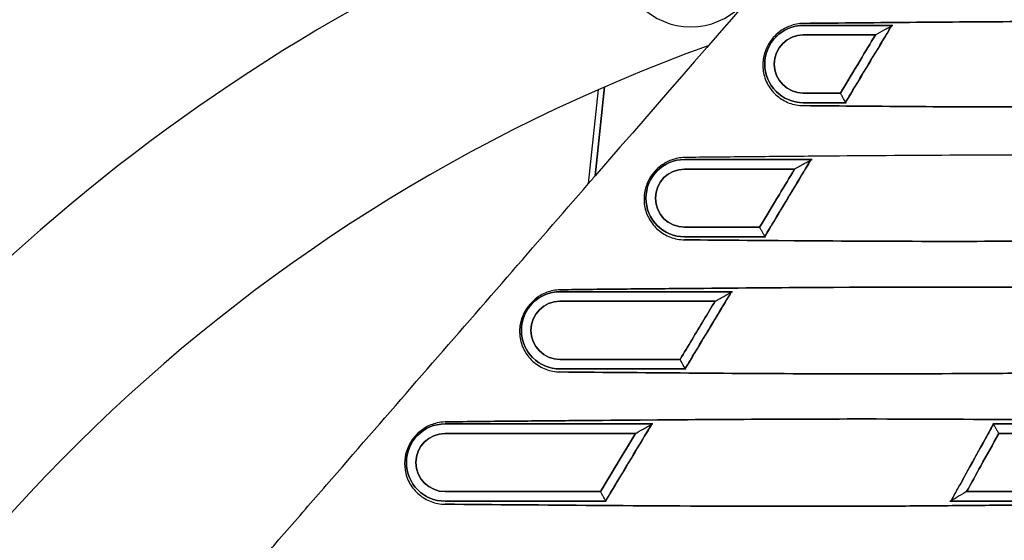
# Model space of a CAD drawing. Header units: millimetres. Extents: x 3504 to 4464, y 353 to 864.
# Tile 4 of 12: x 3556 to 3608, y 438 to 466. Entities that reach past the tile are written whole.
import ezdxf
from ezdxf.lldxf.tags import DXFTag

# ---------------------------------------------------------------- set-up
doc = ezdxf.new("R2010")
doc.units = ezdxf.units.MM
doc.header["$LTSCALE"] = 0.1
tags = doc.linetypes.add('DASHED', pattern=[25.72, 12.86, -12.86]).pattern_tags.tags
tags[6:7] = [DXFTag(74, 4), DXFTag(75, 0), DXFTag(340, '0'), DXFTag(46, 0.0), DXFTag(50, 0.0), DXFTag(44, 0.0), DXFTag(45, 0.0)]
tags[4:5] = [DXFTag(74, 4), DXFTag(75, 0), DXFTag(340, '0'), DXFTag(46, 0.0), DXFTag(50, 0.0), DXFTag(44, 0.0), DXFTag(45, 0.0)]

msp = doc.modelspace()

# ---------------------------------------------------------------- linework, layer by layer
at = {"linetype": 'Continuous'}
for p, q in [((3597.05922, 465.35833), (3601.72941, 465.35833)), ((3600.82089, 464.85863), (3597.05922, 464.85863)), ((3585.85338, 457.11124), (3586.36846, 462.0119)), ((3586.68461, 462.14988), (3586.19689, 457.5095)), ((3597.05922, 461.82432), (3598.99416, 461.82432)), ((3599.30041, 461.32462), (3597.05922, 461.32462)), ((3590.85922, 458.35833), (3597.51426, 458.35833)), ((3596.60679, 457.85863), (3590.85922, 457.85863)), ((3590.85922, 454.82432), (3594.78019, 454.82432)), ((3595.08546, 454.32462), (3590.85922, 454.32462)), ((3584.35922, 451.45833), (3593.35966, 451.45833)), ((3592.45318, 450.95863), (3584.35922, 450.95863)), ((3584.35922, 447.92432), (3590.62669, 447.92432)), ((3590.93105, 447.42462), (3584.35922, 447.42462)), ((3578.35922, 444.55833), (3589.20538, 444.55833)), ((3606.94264, 444.55833), (3609.85922, 444.55833)), ((3588.29983, 444.05863), (3578.35922, 444.05863)), ((3609.85922, 444.05863), (3607.25932, 444.05863)), ((3578.35922, 441.02432), (3586.47345, 441.02432)), ((3605.58055, 441.02432), (3609.85922, 441.02432)), ((3586.77696, 440.52462), (3578.35922, 440.52462)), ((3609.85922, 440.52462), (3604.71146, 440.52462))]:
    msp.add_line(p, q, dxfattribs=at)
at = {"linetype": 'DASHED'}
for p, q in [((3601.72941, 465.35833), (3597.05922, 465.35833)), ((3597.05922, 464.85863), (3600.82089, 464.85863)), ((3586.19688, 457.50946), (3586.68461, 462.14988)), ((3598.99416, 461.82432), (3597.05922, 461.82432)), ((3597.05922, 461.32462), (3599.30041, 461.32462)), ((3597.51426, 458.35833), (3590.85922, 458.35833)), ((3590.85922, 457.85863), (3596.60679, 457.85863)), ((3594.78019, 454.82432), (3590.85922, 454.82432)), ((3590.85922, 454.32462), (3595.08546, 454.32462)), ((3593.35966, 451.45833), (3584.35922, 451.45833)), ((3584.35922, 450.95863), (3592.45318, 450.95863)), ((3590.62669, 447.92432), (3584.35922, 447.92432)), ((3584.35922, 447.42462), (3590.93105, 447.42462)), ((3589.20538, 444.55833), (3578.35922, 444.55833)), ((3609.85922, 444.55833), (3606.94264, 444.55833)), ((3578.35922, 444.05863), (3588.29983, 444.05863)), ((3607.25932, 444.05863), (3609.85922, 444.05863)), ((3586.47345, 441.02432), (3578.35922, 441.02432)), ((3609.85922, 441.02432), (3605.58055, 441.02432)), ((3578.35922, 440.52462), (3586.77696, 440.52462)), ((3604.71146, 440.52462), (3609.85922, 440.52462))]:
    msp.add_line(p, q, dxfattribs=at)
at = {"linetype": 'Continuous', "extrusion": (0, 0, -1)}
msp.add_circle((-3591.18912, 468.96264), 3.68007, dxfattribs=at)
at = {"linetype": 'Continuous'}
for centre, radius, start, end in [((3622.5248, 379.59395), 99.5, 115.8366389, 154.6084469), ((3597.05922, 463.34147), 1.51716, 90, 270), ((3622.5248, 379.59395), 90, 109.7592489, 159.6243184), ((3590.85922, 456.34147), 1.51716, 90, 270), ((3584.35922, 449.44147), 1.51716, 90, 270), ((3578.35922, 442.54147), 1.51716, 90, 270)]:
    msp.add_arc(centre, radius, start, end, dxfattribs=at)
at = {"linetype": 'DASHED'}
for centre in [(3597.05922, 463.34147), (3590.85922, 456.34147), (3584.35922, 449.44147), (3578.35922, 442.54147)]:
    msp.add_arc(centre, 2.01685, 90, 270, dxfattribs=at)
at = {"linetype": 'Continuous', "extrusion": (0, 0, -1)}
for centre in [(-3597.05922, 463.34147), (-3590.85922, 456.34147), (-3584.35922, 449.44147), (-3578.35922, 442.54147)]:
    msp.add_arc(centre, 2.01685, 270, 90, dxfattribs=at)
at = {"linetype": 'DASHED', "extrusion": (0, 0, -1)}
for centre in [(-3597.05922, 463.34147), (-3590.85922, 456.34147), (-3584.35922, 449.44147), (-3578.35922, 442.54147)]:
    msp.add_arc(centre, 1.51716, 270, 90, dxfattribs=at)
at = {"linetype": 'Continuous'}
for points in [[(3606.89431, 481.30314), (3599.99664, 473.37065), (3593.09456, 465.44199), (3586.19689, 457.5095)], [(3601.66371, 465.33499), (3601.68762, 465.3485), (3601.70999, 465.3567), (3601.72941, 465.35833)], [(3599.30041, 461.32462), (3599.28423, 461.32615), (3599.27149, 461.33366), (3599.26367, 461.34749)], [(3597.45102, 458.33581), (3597.47407, 458.34883), (3597.49559, 458.35673), (3597.51426, 458.35833)], [(3595.08546, 454.32462), (3595.06991, 454.32612), (3595.05768, 454.33338), (3595.05016, 454.3467)], [(3593.29873, 451.43657), (3593.32097, 451.44914), (3593.3417, 451.45676), (3593.35966, 451.45833)], [(3590.93105, 447.42462), (3590.91609, 447.42609), (3590.90435, 447.43311), (3590.89709, 447.44595)], [(3589.14664, 444.5373), (3589.16812, 444.54944), (3589.18809, 444.55679), (3589.20538, 444.55833)], [(3606.94264, 444.55833), (3606.95777, 444.55683), (3606.96983, 444.54964), (3606.97758, 444.53649)], [(3586.77696, 440.52462), (3586.76256, 440.52607), (3586.75126, 440.53286), (3586.74426, 440.54525)], [(3604.76933, 440.54604), (3604.7483, 440.53364), (3604.72863, 440.52617), (3604.71146, 440.52462)]]:
    msp.add_open_spline(points, degree=3, dxfattribs=at)
for points, knots in [([(3634.61723, 474.31083), (3633.4191, 472.91837), (3629.39686, 468.02102), (3623.18814, 459.11271), (3617.82859, 449.20159), (3614.22182, 440.94339), (3611.86757, 434.59754), (3609.87562, 428.11195), (3608.65189, 423.15516), (3607.94385, 419.81757), (3607.61724, 418.14158), (3607.37599, 416.73809), (3607.1792, 415.61387), (3606.95138, 414.4956), (3606.62395, 413.39946), (3606.20063, 412.33654), (3605.89783, 411.68813), (3605.63369, 411.18016), (3605.35504, 410.67986), (3604.97972, 410.06974), (3604.56883, 409.48238), (3604.21992, 409.02712), (3603.94995, 408.69191), (3603.67349, 408.36188), (3603.30143, 407.92446), (3602.65489, 407.15465), (3601.36195, 405.61264), (3599.5104, 403.40698), (3597.66183, 401.1904), (3596.50384, 399.8317), (3596.10194, 399.34513), (3596.06846, 399.30454)], [0, 0, 0, 0, 0.06489252, 0.22375235, 0.38261218, 0.4620421, 0.54147201, 0.62090193, 0.70033184, 0.72018932, 0.7400468, 0.75990428, 0.76983302, 0.77976176, 0.79961924, 0.80954798, 0.81947672, 0.82444108, 0.82940545, 0.83933419, 0.84926293, 0.8542273, 0.85919167, 0.86415604, 0.86912041, 0.87904915, 0.89890663, 0.93862159, 0.97833654, 0.99819402, 1, 1, 1, 1]), ([(3621.05922, 465.52174), (3617.11978, 465.56391), (3612.97404, 465.57583), (3606.95046, 465.55188), (3604.95394, 465.53557), (3601.9728, 465.51037), (3600.9826, 465.50152), (3599.00873, 465.48297), (3598.00241, 465.47619), (3597.05922, 465.46129)], [0, 0, 0, 0, 0.5, 0.5, 0.75, 0.75, 0.875, 0.875, 1, 1, 1, 1]), ([(3597.05922, 465.46129), (3596.81706, 465.4562), (3596.58071, 465.41005), (3596.17267, 465.25511), (3595.99255, 465.15888), (3595.70412, 464.94283), (3595.58792, 464.83613), (3595.47688, 464.70937), (3595.46803, 464.69907), (3595.3507, 464.56002), (3595.25695, 464.41762), (3595.08503, 464.08357), (3595.01941, 463.88535), (3594.93699, 463.45135), (3594.93298, 463.20977), (3595.00675, 462.73164), (3595.08816, 462.48773), (3595.33888, 462.04229), (3595.50482, 461.84178), (3595.8811, 461.52245), (3596.09581, 461.39502), (3596.55547, 461.22141), (3596.80628, 461.17263), (3597.05922, 461.16962)], [0, 0, 0, 0, 0.11474075, 0.11474075, 0.20535383, 0.20535383, 0.26818564, 0.26818564, 0.27359088, 0.27359088, 0.34204553, 0.34204553, 0.43579224, 0.43579224, 0.5512613, 0.5512613, 0.66817447, 0.66817447, 0.78198165, 0.78198165, 0.89136593, 0.89136593, 1, 1, 1, 1]), ([(3601.66371, 465.33499), (3601.49181, 465.0494), (3601.31991, 464.76381), (3600.51989, 463.43464), (3599.89178, 462.39107), (3599.26367, 461.34749)], [0, 0, 0, 0, 0.21486589, 0.21486589, 1, 1, 1, 1]), ([(3600.81699, 464.85642), (3600.821, 464.85869), (3600.825, 464.86095), (3600.82901, 464.86321), (3600.99038, 464.95443), (3601.15847, 465.04943), (3601.39763, 465.1846), (3601.47862, 465.23038), (3601.59319, 465.29513), (3601.6343, 465.31837), (3601.66371, 465.33499)], [0, 0, 0, 0, 0.00454694, 0.00454694, 0.00454694, 0.54356068, 0.54356068, 0.82469128, 0.82469128, 1, 1, 1, 1]), ([(3598.99416, 461.82432), (3599.3374, 462.39447), (3599.68064, 462.96461), (3600.28955, 463.97605), (3600.55522, 464.41734), (3600.82089, 464.85863)], [0, 0, 0, 0, 0.56369786, 0.56369786, 1, 1, 1, 1]), ([(3599.26367, 461.34749), (3599.25437, 461.36395), (3599.2401, 461.3892), (3599.20512, 461.45108), (3599.18402, 461.4884), (3599.13594, 461.57347), (3599.108, 461.62291), (3599.05242, 461.72124), (3599.02437, 461.77087), (3598.99874, 461.81621), (3598.99648, 461.82021), (3598.99422, 461.82422), (3598.99195, 461.82822)], [0, 0, 0, 0, 0.24226143, 0.24226143, 0.48306601, 0.48306601, 0.74703816, 0.74703816, 0.99296763, 0.99296763, 0.99296763, 1, 1, 1, 1]), ([(3597.05922, 461.16962), (3599.0521, 461.15166), (3601.04733, 461.13406), (3605.09491, 461.10753), (3607.12978, 461.10143), (3611.19265, 461.10349), (3613.24516, 461.11163), (3616.24718, 461.13457), (3617.23268, 461.14395), (3619.17222, 461.16634), (3620.13365, 461.1785), (3621.05922, 461.19477)], [0, 0, 0, 0, 0.25, 0.25, 0.5, 0.5, 0.75, 0.75, 0.875, 0.875, 1, 1, 1, 1]), ([(3590.85922, 458.46059), (3590.62601, 458.4552), (3590.3893, 458.41109), (3589.97896, 458.25763), (3589.79727, 458.16112), (3589.50694, 457.94441), (3589.39024, 457.83758), (3589.28115, 457.71339), (3589.27449, 457.7057), (3589.16051, 457.5723), (3589.06738, 457.43335), (3588.8932, 457.10371), (3588.82562, 456.90705), (3588.73511, 456.4558), (3588.73231, 456.19132), (3588.81447, 455.70594), (3588.89384, 455.47581), (3589.13206, 455.04898), (3589.29597, 454.84651), (3589.67772, 454.52167), (3589.89361, 454.39379), (3590.35422, 454.21952), (3590.60563, 454.17056), (3590.85922, 454.16754)], [0, 0, 0, 0, 0.11295927, 0.11295927, 0.20375102, 0.20375102, 0.26635187, 0.26635187, 0.2703777, 0.2703777, 0.33722191, 0.33722191, 0.4308512, 0.4308512, 0.55423481, 0.55423481, 0.66857923, 0.66857923, 0.78256043, 0.78256043, 0.89152474, 0.89152474, 1, 1, 1, 1]), ([(3617.05922, 458.53527), (3612.77909, 458.58256), (3608.28119, 458.59425), (3601.6753, 458.56303), (3599.48467, 458.54417), (3596.22405, 458.51629), (3595.14022, 458.50659), (3592.97809, 458.48647), (3591.88228, 458.47836), (3590.85922, 458.46059)], [0, 0, 0, 0, 0.5, 0.5, 0.75, 0.75, 0.875, 0.875, 1, 1, 1, 1]), ([(3594.78019, 454.82432), (3595.12361, 455.39481), (3595.46703, 455.96529), (3596.0759, 456.97673), (3596.34135, 457.41768), (3596.60679, 457.85863)], [0, 0, 0, 0, 0.56403414, 0.56403414, 1, 1, 1, 1]), ([(3597.45102, 458.33581), (3597.27913, 458.05021), (3597.10724, 457.76461), (3596.30695, 456.43491), (3595.67855, 455.39081), (3595.05016, 454.3467)], [0, 0, 0, 0, 0.21478242, 0.21478242, 1, 1, 1, 1]), ([(3596.60289, 457.85642), (3596.6069, 457.85869), (3596.6109, 457.86095), (3596.61491, 457.86321), (3596.77899, 457.95596), (3596.94998, 458.05261), (3597.18992, 458.18822), (3597.26944, 458.23317), (3597.38191, 458.29674), (3597.42231, 458.31958), (3597.45102, 458.33581)], [0, 0, 0, 0, 0.00453281, 0.00453281, 0.00453281, 0.55100294, 0.55100294, 0.8270304, 0.8270304, 1, 1, 1, 1]), ([(3586.19689, 457.5095), (3586.13157, 457.43439), (3586.06491, 457.35752), (3585.97923, 457.25839), (3585.95495, 457.23025), (3585.91063, 457.17877), (3585.88997, 457.1547), (3585.86739, 457.12819), (3585.86114, 457.1208), (3585.85742, 457.11632), (3585.85338, 457.11124)], [0, 0, 0, 0, 0.45754419, 0.45754419, 0.64337354, 0.64337354, 0.83241753, 0.83241753, 0.93093297, 1, 1, 1, 1]), ([(3559.40072, 406.26832), (3559.79152, 408.18844), (3560.29205, 410.64751), (3560.90265, 413.64776), (3561.232, 415.26626), (3561.53401, 416.75066), (3561.75374, 417.83079), (3561.91858, 418.64116), (3562.05596, 419.31665), (3562.27585, 420.39782), (3562.66088, 422.29096), (3563.21184, 424.99884), (3563.7658, 427.71178), (3564.14953, 429.61549), (3564.34793, 430.56658), (3564.4553, 431.11192), (3564.53599, 431.52102), (3564.62795, 431.92792), (3564.79068, 432.45993), (3565.08054, 433.09746), (3565.48233, 433.66594), (3565.84327, 434.09082), (3566.21185, 434.50964), (3566.66748, 435.03679), (3567.39916, 435.87915), (3568.13241, 436.72211), (3568.86629, 437.56583), (3569.60049, 438.41014), (3570.51889, 439.46656), (3571.62205, 440.7358), (3573.83058, 443.27711), (3577.15233, 447.09876), (3581.53017, 452.13467), (3584.43342, 455.47448), (3585.85298, 457.10754)], [0, 0, 0, 0, 0.10070807, 0.1289686, 0.15722914, 0.18548967, 0.20668507, 0.2137502, 0.22788047, 0.24201073, 0.27027126, 0.32679233, 0.38331339, 0.41157392, 0.42570419, 0.43276932, 0.43983446, 0.44689959, 0.45396472, 0.46809499, 0.48222525, 0.48929039, 0.49635552, 0.51048578, 0.52461605, 0.55287658, 0.56700685, 0.58113711, 0.60939765, 0.63765818, 0.66591871, 0.77896084, 0.89200296, 1, 1, 1, 1]), ([(3595.05016, 454.3467), (3595.04102, 454.36285), (3595.02692, 454.3878), (3594.99226, 454.44912), (3594.97131, 454.48618), (3594.92351, 454.57075), (3594.89571, 454.61995), (3594.83969, 454.71905), (3594.81101, 454.76978), (3594.78477, 454.81621), (3594.78251, 454.82021), (3594.78024, 454.82422), (3594.77798, 454.82822)], [0, 0, 0, 0, 0.24084195, 0.24084195, 0.48024108, 0.48024108, 0.74253495, 0.74253495, 0.9929955, 0.9929955, 0.9929955, 1, 1, 1, 1]), ([(3590.85922, 454.16754), (3593.02907, 454.14795), (3595.20621, 454.12955), (3599.58798, 454.09725), (3601.83201, 454.08707), (3606.2751, 454.08492), (3608.48507, 454.09203), (3611.7819, 454.1155), (3612.87027, 454.12543), (3614.99931, 454.14936), (3616.06753, 454.16094), (3617.05922, 454.18044)], [0, 0, 0, 0, 0.25, 0.25, 0.5, 0.5, 0.75, 0.75, 0.875, 0.875, 1, 1, 1, 1]), ([(3613.15922, 451.64977), (3610.7936, 451.676), (3608.38058, 451.6915), (3603.46659, 451.7026), (3600.98142, 451.6974), (3596.15403, 451.67006), (3593.77325, 451.64964), (3590.2016, 451.61911), (3589.0165, 451.60809), (3586.63525, 451.58738), (3585.45255, 451.57615), (3584.35922, 451.55512)], [0, 0, 0, 0, 0.25, 0.25, 0.5, 0.5, 0.75, 0.75, 0.875, 0.875, 1, 1, 1, 1]), ([(3584.35922, 451.55512), (3584.23614, 451.55197), (3584.116, 451.538), (3583.77157, 451.46822), (3583.55191, 451.38642), (3583.21359, 451.18602), (3583.08894, 451.09587), (3582.89857, 450.92165), (3582.82812, 450.8483), (3582.73775, 450.74048), (3582.71206, 450.70804), (3582.60343, 450.56296), (3582.53315, 450.44664), (3582.38158, 450.14279), (3582.3214, 449.95444), (3582.24177, 449.52689), (3582.23766, 449.2818), (3582.32111, 448.79396), (3582.40951, 448.54653), (3582.65464, 448.12503), (3582.80964, 447.937), (3583.17679, 447.6244), (3583.39254, 447.49518), (3583.85601, 447.32047), (3584.10713, 447.27215), (3584.35922, 447.26916)], [0, 0, 0, 0, 0.05911063, 0.05911063, 0.17446254, 0.17446254, 0.23939659, 0.23939659, 0.27786171, 0.27786171, 0.29372912, 0.29372912, 0.34936003, 0.34936003, 0.44491779, 0.44491779, 0.5674166, 0.5674166, 0.683514, 0.683514, 0.7911692, 0.7911692, 0.89615178, 0.89615178, 1, 1, 1, 1]), ([(3593.29873, 451.43657), (3593.12685, 451.15097), (3592.95497, 450.86537), (3592.15441, 449.53517), (3591.52575, 448.49056), (3590.89709, 447.44595)], [0, 0, 0, 0, 0.21470438, 0.21470438, 1, 1, 1, 1]), ([(3592.44928, 450.95642), (3592.45328, 450.95869), (3592.45728, 450.96095), (3592.46129, 450.96321), (3592.62792, 451.0574), (3592.80167, 451.15561), (3593.04231, 451.29163), (3593.12045, 451.3358), (3593.23095, 451.39826), (3593.27067, 451.42071), (3593.29873, 451.43657)], [0, 0, 0, 0, 0.00451943, 0.00451943, 0.00451943, 0.55798466, 0.55798466, 0.82922401, 0.82922401, 1, 1, 1, 1]), ([(3590.62669, 447.92432), (3591.04192, 448.61415), (3591.45716, 449.30398), (3592.06599, 450.31541), (3592.25959, 450.63702), (3592.45318, 450.95863)], [0, 0, 0, 0, 0.68202663, 0.68202663, 1, 1, 1, 1]), ([(3590.89709, 447.44595), (3590.88812, 447.46182), (3590.87418, 447.48648), (3590.83982, 447.54727), (3590.81901, 447.58409), (3590.77147, 447.66818), (3590.7438, 447.71714), (3590.68738, 447.81696), (3590.6581, 447.86875), (3590.63127, 447.91621), (3590.62901, 447.92021), (3590.62675, 447.92422), (3590.62448, 447.92822)], [0, 0, 0, 0, 0.23950336, 0.23950336, 0.4775773, 0.4775773, 0.73828654, 0.73828654, 0.99302183, 0.99302183, 0.99302183, 1, 1, 1, 1]), ([(3584.35922, 447.26916), (3586.74209, 447.24778), (3589.13267, 447.22764), (3593.94074, 447.19171), (3596.38341, 447.17644), (3601.26063, 447.16761), (3603.69157, 447.17262), (3607.32576, 447.19517), (3608.52776, 447.20517), (3610.29084, 447.22367), (3610.8729, 447.23046), (3612.02801, 447.24504), (3612.60933, 447.25192), (3613.15922, 447.26227)], [0, 0, 0, 0, 0.25, 0.25, 0.5, 0.5, 0.75, 0.75, 0.875, 0.875, 0.9375, 0.9375, 1, 1, 1, 1]), ([(3578.35922, 444.65934), (3578.21747, 444.6556), (3578.07937, 444.6376), (3577.72579, 444.55619), (3577.51292, 444.47202), (3577.18472, 444.26997), (3577.06387, 444.17982), (3576.87888, 444.00645), (3576.80997, 443.93308), (3576.72028, 443.82387), (3576.69381, 443.78964), (3576.58567, 443.64143), (3576.51698, 443.52441), (3576.36711, 443.21449), (3576.30859, 443.0211), (3576.23887, 442.60431), (3576.2368, 442.37618), (3576.31284, 441.91017), (3576.39848, 441.66016), (3576.65267, 441.22139), (3576.81383, 441.02857), (3577.18618, 440.71562), (3577.3993, 440.5895), (3577.85722, 440.41776), (3578.10773, 440.3695), (3578.35922, 440.3666)], [0, 0, 0, 0, 0.0686886, 0.0686886, 0.18125724, 0.18125724, 0.24439004, 0.24439004, 0.2823134, 0.2823134, 0.29891286, 0.29891286, 0.35482429, 0.35482429, 0.45303582, 0.45303582, 0.56731973, 0.56731973, 0.6834855, 0.6834855, 0.79257943, 0.79257943, 0.89683745, 0.89683745, 1, 1, 1, 1]), ([(3609.85922, 444.75991), (3607.26532, 444.78958), (3604.5936, 444.80704), (3599.15703, 444.81809), (3596.49519, 444.81075), (3591.24122, 444.78018), (3588.63934, 444.75917), (3584.74122, 444.72659), (3583.44405, 444.71507), (3581.49842, 444.69825), (3580.85677, 444.69192), (3579.5899, 444.67753), (3578.94984, 444.67103), (3578.35922, 444.65934)], [0, 0, 0, 0, 0.25, 0.25, 0.5, 0.5, 0.75, 0.75, 0.875, 0.875, 0.9375, 0.9375, 1, 1, 1, 1]), ([(3589.14664, 444.5373), (3588.97476, 444.25169), (3588.80289, 443.96609), (3588.00209, 442.63541), (3587.37317, 441.59033), (3586.74426, 440.54525)], [0, 0, 0, 0, 0.21463026, 0.21463026, 1, 1, 1, 1]), ([(3588.29593, 444.05642), (3588.29993, 444.05869), (3588.30394, 444.06095), (3588.30794, 444.06321), (3588.47702, 444.15879), (3588.65341, 444.25849), (3588.8947, 444.39489), (3588.97152, 444.43831), (3589.08013, 444.4997), (3589.1192, 444.52179), (3589.14664, 444.5373)], [0, 0, 0, 0, 0.00450654, 0.00450654, 0.00450654, 0.56463834, 0.56463834, 0.83131404, 0.83131404, 1, 1, 1, 1]), ([(3604.76933, 440.54604), (3604.93073, 440.83769), (3605.09213, 441.12935), (3605.82822, 442.45949), (3606.4029, 443.49799), (3606.97758, 444.53649)], [0, 0, 0, 0, 0.21926417, 0.21926417, 1, 1, 1, 1]), ([(3606.97758, 444.53649), (3606.98704, 444.52045), (3607.00165, 444.49567), (3607.0375, 444.43487), (3607.05912, 444.39819), (3607.10858, 444.3143), (3607.13742, 444.26538), (3607.19619, 444.1657), (3607.22667, 444.11401), (3607.2546, 444.06663), (3607.25694, 444.06267), (3607.25928, 444.05871), (3607.26161, 444.05474)], [0, 0, 0, 0, 0.23867244, 0.23867244, 0.47581454, 0.47581454, 0.73734681, 0.73734681, 0.99312541, 0.99312541, 0.99312541, 1, 1, 1, 1]), ([(3586.47345, 441.02432), (3586.79977, 441.56646), (3587.12609, 442.10861), (3587.73488, 443.12005), (3588.01736, 443.58934), (3588.29983, 444.05863)], [0, 0, 0, 0, 0.53601339, 0.53601339, 1, 1, 1, 1]), ([(3607.25932, 444.05863), (3606.94572, 443.4918), (3606.63212, 442.92498), (3606.07253, 441.91354), (3605.82654, 441.46893), (3605.58055, 441.02432)], [0, 0, 0, 0, 0.56041572, 0.56041572, 1, 1, 1, 1]), ([(3586.74426, 440.54525), (3586.73544, 440.56084), (3586.72167, 440.58521), (3586.68759, 440.6455), (3586.66692, 440.68207), (3586.61964, 440.7657), (3586.59209, 440.81444), (3586.53528, 440.91494), (3586.50543, 440.96776), (3586.47804, 441.01621), (3586.47578, 441.02021), (3586.47351, 441.02422), (3586.47125, 441.02822)], [0, 0, 0, 0, 0.23822112, 0.23822112, 0.47502581, 0.47502581, 0.73421537, 0.73421537, 0.9930471, 0.9930471, 0.9930471, 1, 1, 1, 1]), ([(3605.58444, 441.02661), (3605.58048, 441.02427), (3605.57651, 441.02194), (3605.57255, 441.0196), (3605.55772, 441.01086), (3605.53901, 440.99983), (3605.3737, 440.90236), (3605.22529, 440.81486), (3605.01219, 440.68922), (3604.93851, 440.64578), (3604.83382, 440.58406), (3604.79589, 440.5617), (3604.76933, 440.54604)], [0, 0, 0, 0, 0.00459216, 0.00459216, 0.00459216, 0.06682152, 0.06682152, 0.55981809, 0.55981809, 0.8273349, 0.8273349, 1, 1, 1, 1]), ([(3578.35922, 440.3666), (3580.96608, 440.34393), (3583.5769, 440.32193), (3588.83583, 440.28433), (3591.49389, 440.26698), (3596.83628, 440.25326), (3599.4941, 440.25668), (3603.45875, 440.27877), (3604.78079, 440.28901), (3606.71683, 440.30841), (3607.35545, 440.3156), (3608.62418, 440.33091), (3609.26208, 440.33818), (3609.85922, 440.34986)], [0, 0, 0, 0, 0.25, 0.25, 0.5, 0.5, 0.75, 0.75, 0.875, 0.875, 0.9375, 0.9375, 1, 1, 1, 1])]:
    msp.add_open_spline(points, degree=3, knots=knots, dxfattribs=at)
at = {"linetype": 'DASHED'}
for points, knots in [([(3597.05922, 465.46129), (3598.00418, 465.47622), (3599.01062, 465.48299), (3600.9857, 465.50154), (3601.97641, 465.51039), (3604.95878, 465.53559), (3606.96214, 465.55196), (3612.99994, 465.57585), (3617.13618, 465.56375), (3621.05922, 465.52178)], [0, 0, 0, 0, 0.125, 0.125, 0.25, 0.25, 0.5, 0.5, 1, 1, 1, 1]), ([(3599.26367, 461.34749), (3599.43556, 461.63308), (3599.60746, 461.91868), (3600.40746, 463.24785), (3601.03558, 464.29142), (3601.66371, 465.33499)], [0, 0, 0, 0, 0.21486589, 0.21486589, 1, 1, 1, 1]), ([(3600.82089, 464.85863), (3600.55522, 464.41734), (3600.28955, 463.97605), (3599.68064, 462.96461), (3599.3374, 462.39447), (3598.99416, 461.82432)], [0, 0, 0, 0, 0.43630214, 0.43630214, 1, 1, 1, 1]), ([(3621.05922, 461.19475), (3620.13354, 461.17845), (3619.17325, 461.16633), (3617.23704, 461.14398), (3616.25396, 461.13462), (3613.26156, 461.11172), (3611.20203, 461.1035), (3607.12946, 461.10141), (3605.09054, 461.10754), (3601.0454, 461.13406), (3599.05114, 461.15164), (3597.05922, 461.16958)], [0, 0, 0, 0, 0.125, 0.125, 0.25, 0.25, 0.5, 0.5, 0.75, 0.75, 1, 1, 1, 1]), ([(3596.60679, 457.85863), (3596.34135, 457.41768), (3596.0759, 456.97673), (3595.46703, 455.96529), (3595.12361, 455.39481), (3594.78019, 454.82432)], [0, 0, 0, 0, 0.43596586, 0.43596586, 1, 1, 1, 1]), ([(3595.05016, 454.3467), (3595.22204, 454.63229), (3595.39393, 454.91789), (3596.19421, 456.2476), (3596.82261, 457.2917), (3597.45102, 458.33581)], [0, 0, 0, 0, 0.21478242, 0.21478242, 1, 1, 1, 1]), ([(3586.19688, 457.50946), (3586.13157, 457.43435), (3586.0649, 457.35748), (3585.97923, 457.25836), (3585.95495, 457.23022), (3585.91063, 457.17874), (3585.88997, 457.15467), (3585.86739, 457.12817), (3585.86114, 457.12078), (3585.85742, 457.1163), (3585.85337, 457.11122)], [0, 0, 0, 0, 0.45754725, 0.45754725, 0.64336468, 0.64336468, 0.83239619, 0.83239619, 0.93091019, 1, 1, 1, 1]), ([(3617.05922, 454.18045), (3616.07057, 454.16101), (3614.99155, 454.14926), (3612.84838, 454.12522), (3611.76519, 454.11538), (3608.48266, 454.09206), (3606.22555, 454.0848), (3599.52625, 454.08848), (3595.18525, 454.12842), (3590.85922, 454.16743)], [0, 0, 0, 0, 0.125, 0.125, 0.25, 0.25, 0.5, 0.5, 1, 1, 1, 1]), ([(3584.35922, 451.55533), (3585.46741, 451.57665), (3586.65461, 451.58768), (3589.03923, 451.60842), (3590.22655, 451.61944), (3593.80767, 451.65), (3596.20811, 451.67055), (3603.46465, 451.71119), (3608.45362, 451.70192), (3613.15922, 451.64974)], [0, 0, 0, 0, 0.125, 0.125, 0.25, 0.25, 0.5, 0.5, 1, 1, 1, 1]), ([(3590.89709, 447.44595), (3591.06897, 447.73155), (3591.24085, 448.01716), (3592.04139, 449.34737), (3592.67006, 450.39197), (3593.29873, 451.43657)], [0, 0, 0, 0, 0.21470438, 0.21470438, 1, 1, 1, 1]), ([(3592.45318, 450.95863), (3592.25959, 450.63702), (3592.06599, 450.31541), (3591.45716, 449.30398), (3591.04192, 448.61415), (3590.62669, 447.92432)], [0, 0, 0, 0, 0.31797337, 0.31797337, 1, 1, 1, 1]), ([(3613.15922, 447.26231), (3612.60758, 447.25193), (3612.02857, 447.24511), (3610.87738, 447.23057), (3610.29791, 447.22381), (3608.54507, 447.20538), (3607.35819, 447.19547), (3603.74268, 447.17286), (3601.26798, 447.1676), (3596.37686, 447.17641), (3593.93867, 447.19166), (3589.13163, 447.22753), (3586.74157, 447.24763), (3584.35922, 447.26898)], [0, 0, 0, 0, 0.0625, 0.0625, 0.125, 0.125, 0.25, 0.25, 0.5, 0.5, 0.75, 0.75, 1, 1, 1, 1]), ([(3578.35922, 444.65961), (3578.96399, 444.67159), (3579.60921, 444.67803), (3580.88831, 444.69248), (3581.53452, 444.69879), (3583.4888, 444.71559), (3584.78886, 444.72717), (3588.70445, 444.75981), (3591.32809, 444.78098), (3596.62359, 444.81132), (3599.28105, 444.81807), (3604.62461, 444.80671), (3607.29401, 444.78921), (3609.85922, 444.75984)], [0, 0, 0, 0, 0.0625, 0.0625, 0.125, 0.125, 0.25, 0.25, 0.5, 0.5, 0.75, 0.75, 1, 1, 1, 1]), ([(3586.74426, 440.54525), (3586.91613, 440.83085), (3587.08801, 441.11646), (3587.88879, 442.44715), (3588.51771, 443.49222), (3589.14664, 444.5373)], [0, 0, 0, 0, 0.21463026, 0.21463026, 1, 1, 1, 1]), ([(3606.97758, 444.53649), (3606.81619, 444.24484), (3606.65479, 443.95318), (3605.91871, 442.62303), (3605.34403, 441.58453), (3604.76933, 440.54604)], [0, 0, 0, 0, 0.21926417, 0.21926417, 1, 1, 1, 1]), ([(3588.29983, 444.05863), (3588.01736, 443.58934), (3587.73488, 443.12005), (3587.12609, 442.10861), (3586.79977, 441.56646), (3586.47345, 441.02432)], [0, 0, 0, 0, 0.46398661, 0.46398661, 1, 1, 1, 1]), ([(3605.58055, 441.02432), (3605.82654, 441.46893), (3606.07253, 441.91354), (3606.63212, 442.92498), (3606.94572, 443.4918), (3607.25932, 444.05863)], [0, 0, 0, 0, 0.43958428, 0.43958428, 1, 1, 1, 1]), ([(3609.85922, 440.34994), (3609.26357, 440.3383), (3608.62054, 440.33096), (3607.34263, 440.31555), (3606.69788, 440.30829), (3604.75356, 440.28885), (3603.44236, 440.27871), (3599.46474, 440.2566), (3596.73852, 440.25329), (3591.4199, 440.26733), (3588.79657, 440.28448), (3583.5609, 440.32189), (3580.95645, 440.3438), (3578.35922, 440.36636)], [0, 0, 0, 0, 0.0625, 0.0625, 0.125, 0.125, 0.25, 0.25, 0.5, 0.5, 0.75, 0.75, 1, 1, 1, 1])]:
    msp.add_open_spline(points, degree=3, knots=knots, dxfattribs=at)

doc.saveas('drawing.dxf')
